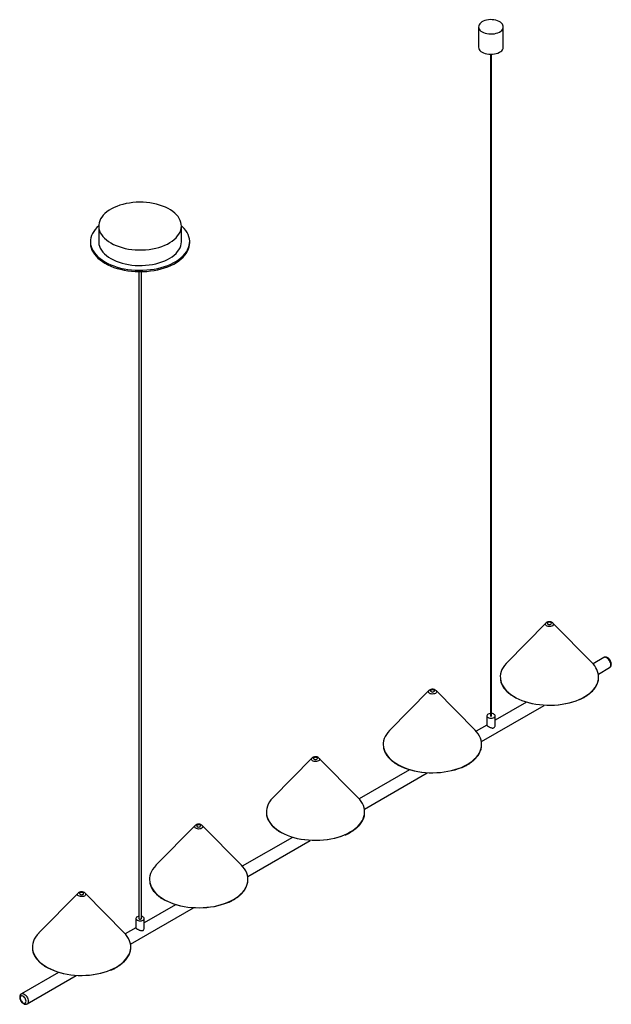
# Paper-space layout '_Isométrica' of a CAD drawing. Header units: millimetres. Extents: x -1083 to -368, y -620 to 570.
import ezdxf

# ---------------------------------------------------------------- set-up
doc = ezdxf.new("R2010")
doc.units = ezdxf.units.MM

psp = doc.layouts.new('_Isométrica')

# ---------------------------------------------------------------- linework, layer by layer
at = {"color": 7, "linetype": 'Continuous', "lineweight": 25}
for p, q in [((-528.5, 561.2), (-528.5, 536.7)), ((-498.5, 536.7), (-498.5, 561.2)), ((-514, 528.1), (-514, -271.7)), ((-513, -271.7), (-513, 528.1)), ((-987.7, 320.4), (-987.7, 301.6)), ((-887.7, 301.6), (-887.7, 320.4)), ((-997.7, 301.6), (-997.7, 300)), ((-877.7, 300), (-877.7, 301.6)), ((-939.2, 265.3), (-939.2, -516.6)), ((-936.2, -516.6), (-936.2, 265.3)), ((-447, -159.5), (-494.4, -207.5)), ((-438.6, -159.4), (-438.5, -159.5)), ((-391.1, -207.5), (-438.5, -159.5)), ((-377, -201.1), (-390, -208.6)), ((-383.6, -221.1), (-370, -213.2)), ((-588.4, -241.1), (-635.8, -289.1)), ((-580, -241), (-579.9, -241.1)), ((-532.5, -289.1), (-579.9, -241.1)), ((-525, -302.7), (-449.3, -259)), ((-470.6, -255.2), (-508.5, -277)), ((-518.5, -271.7), (-518.5, -283.1)), ((-508.5, -283.1), (-508.5, -271.7)), ((-518.5, -282.8), (-531.4, -290.3)), ((-729.9, -322.7), (-777.3, -370.8)), ((-673.9, -370.8), (-721.4, -322.7)), ((-721.4, -322.7), (-721.4, -322.7)), ((-612, -336.8), (-672.9, -371.9)), ((-666.4, -384.4), (-590.7, -340.6)), ((-871, -404.2), (-918.5, -452.3)), ((-862.6, -404.2), (-862.5, -404.2)), ((-815.1, -452.3), (-862.5, -404.2)), ((-753.5, -418.5), (-814.1, -453.4)), ((-807.6, -465.9), (-732.1, -422.3)), ((-1012.7, -486), (-1060.1, -534.1)), ((-1004.3, -485.9), (-1004.2, -486)), ((-956.8, -534.1), (-1004.2, -486)), ((-949.3, -547.7), (-873.3, -503.8)), ((-894.7, -500), (-932.7, -521.9)), ((-942.7, -516.6), (-942.7, -528)), ((-932.7, -528), (-932.7, -516.6)), ((-942.7, -527.7), (-955.7, -535.2)), ((-1036.3, -581.7), (-1081.2, -607.7)), ((-1074.2, -619.8), (-1014.9, -585.6))]:
    psp.add_line(p, q, dxfattribs=at)
at = {"color": 7, "linetype": 'Continuous', "lineweight": 25, "flags": 128}
for points in [[(-524.1, 555.1), (-522.3, 554.2), (-520.4, 553.5), (-518.3, 553), (-516, 552.7), (-513.8, 552.6), (-511.5, 552.6), (-509.2, 552.9), (-507.1, 553.4), (-505.1, 554), (-503.3, 554.9), (-501.7, 555.8), (-500.4, 556.9), (-499.5, 558.1), (-498.8, 559.4), (-498.5, 560.7), (-498.5, 562), (-498.9, 563.3), (-499.7, 564.6), (-500.7, 565.8), (-502.1, 566.8), (-503.7, 567.8), (-505.6, 568.6), (-507.6, 569.2), (-509.8, 569.6), (-512, 569.8), (-514.3, 569.9), (-516.6, 569.7), (-518.8, 569.3), (-520.9, 568.7), (-522.8, 568), (-524.5, 567.1), (-525.9, 566.1), (-527, 564.9), (-527.9, 563.7), (-528.3, 562.4), (-528.5, 561), (-528.3, 559.7), (-527.7, 558.4), (-526.8, 557.2), (-525.6, 556.1), (-524.1, 555.1)], [(-528.5, 536.7), (-528.5, 536.5), (-528.3, 535.2), (-527.7, 533.9), (-526.8, 532.7), (-525.6, 531.6), (-524.1, 530.6)], [(-524.1, 530.6), (-522.3, 529.7), (-520.4, 529), (-518.3, 528.5), (-516, 528.2), (-513.8, 528.1), (-511.5, 528.1), (-509.2, 528.4), (-507.1, 528.9), (-505.1, 529.5), (-503.3, 530.4), (-501.7, 531.3), (-500.4, 532.4), (-499.5, 533.6), (-498.8, 534.9), (-498.5, 536.2), (-498.5, 536.7)], [(-973.1, 300), (-970, 298.3), (-966.7, 296.8), (-963.2, 295.5), (-959.5, 294.4), (-955.7, 293.4), (-951.7, 292.6), (-947.6, 292.1), (-943.5, 291.7), (-939.3, 291.5), (-935.1, 291.5), (-931, 291.8), (-926.8, 292.2), (-922.8, 292.8), (-918.8, 293.6), (-915, 294.6), (-911.4, 295.8), (-907.9, 297.2), (-904.7, 298.7), (-901.6, 300.4), (-898.9, 302.2), (-896.4, 304.1), (-894.2, 306.2), (-892.3, 308.4), (-890.7, 310.6), (-889.4, 312.9), (-888.5, 315.3), (-888, 317.7), (-887.7, 320.1), (-887.9, 322.5), (-888.4, 324.9), (-889.2, 327.3), (-890.3, 329.6), (-891.8, 331.8), (-893.7, 334), (-895.8, 336.1), (-898.2, 338.1), (-900.9, 339.9), (-903.9, 341.6), (-907.1, 343.2), (-910.5, 344.6), (-914.1, 345.8), (-917.9, 346.9), (-921.8, 347.7), (-925.8, 348.4), (-929.9, 348.9), (-934.1, 349.2), (-938.3, 349.2), (-942.4, 349.1), (-946.6, 348.8), (-950.7, 348.2), (-954.7, 347.5), (-958.6, 346.6), (-962.3, 345.5), (-965.8, 344.2), (-969.2, 342.8), (-972.3, 341.2), (-975.2, 339.5), (-977.9, 337.6), (-980.2, 335.6), (-982.3, 333.5), (-984, 331.3), (-985.4, 329), (-986.5, 326.7), (-987.3, 324.3), (-987.7, 321.9), (-987.7, 319.5), (-987.4, 317.1), (-986.8, 314.7), (-985.8, 312.3), (-984.4, 310), (-982.8, 307.8), (-980.8, 305.7), (-978.5, 303.6), (-975.9, 301.7), (-973.1, 300)], [(-987.7, 320.7), (-989.9, 318.7), (-992, 316.4), (-993.8, 313.9), (-995.3, 311.4), (-996.4, 308.8), (-997.2, 306.2), (-997.6, 303.6), (-997.7, 300.9), (-997.5, 298.3), (-996.8, 295.6), (-995.9, 293.1), (-994.6, 290.5), (-992.9, 288), (-991, 285.6), (-988.7, 283.3), (-986.1, 281.1), (-983.3, 279), (-980.2, 277.1)], [(-980.2, 277.1), (-976.8, 275.3), (-973.2, 273.6), (-969.4, 272.2), (-965.4, 270.8), (-961.2, 269.7), (-956.9, 268.8), (-952.5, 268), (-948, 267.5), (-943.5, 267.1), (-938.9, 267), (-934.3, 267), (-929.7, 267.3), (-925.2, 267.7), (-920.7, 268.4), (-916.4, 269.2), (-912.1, 270.3), (-908.1, 271.5), (-904.2, 272.9), (-900.5, 274.4), (-897, 276.2), (-893.7, 278.1), (-890.7, 280.1), (-888, 282.2), (-885.6, 284.5), (-883.5, 286.8), (-881.7, 289.3), (-880.2, 291.8), (-879.1, 294.3), (-878.3, 297), (-877.8, 299.6), (-877.7, 302.3), (-878, 304.9), (-878.6, 307.5), (-879.6, 310.1), (-880.9, 312.7), (-882.5, 315.1), (-884.5, 317.5), (-886.8, 319.9), (-887.7, 320.7)], [(-997.7, 300), (-997.7, 299.3), (-997.5, 296.6), (-996.8, 294), (-995.9, 291.4), (-994.6, 288.9), (-992.9, 286.4), (-991, 284), (-988.7, 281.7), (-986.1, 279.5), (-983.3, 277.4), (-980.2, 275.5)], [(-987.7, 301.6), (-987.7, 300.7), (-987.4, 298.3), (-986.8, 295.9), (-985.8, 293.5), (-984.4, 291.2), (-982.8, 289), (-980.8, 286.9), (-978.5, 284.9), (-975.9, 283), (-973.1, 281.2)], [(-980.2, 275.5), (-976.8, 273.7), (-973.2, 272), (-969.4, 270.5), (-965.4, 269.2), (-961.2, 268.1), (-956.9, 267.1), (-952.5, 266.4), (-948, 265.8), (-943.5, 265.5), (-938.9, 265.3), (-934.3, 265.4), (-929.7, 265.6), (-925.2, 266.1), (-920.7, 266.7), (-916.4, 267.6), (-912.1, 268.6), (-908.1, 269.8), (-904.2, 271.2), (-900.5, 272.8), (-897, 274.5), (-893.7, 276.4), (-890.7, 278.4), (-888, 280.6), (-885.6, 282.8), (-883.5, 285.2), (-881.7, 287.6), (-880.2, 290.1), (-879.1, 292.7), (-878.3, 295.3), (-877.8, 298), (-877.7, 300)], [(-973.1, 281.2), (-970, 279.5), (-966.7, 278.1), (-963.2, 276.7), (-959.5, 275.6), (-955.7, 274.6), (-951.7, 273.9), (-947.6, 273.3), (-943.5, 272.9), (-939.3, 272.7), (-935.1, 272.8), (-931, 273), (-926.8, 273.4), (-922.8, 274), (-918.8, 274.9), (-915, 275.9), (-911.4, 277.1), (-907.9, 278.4), (-904.7, 279.9), (-901.6, 281.6), (-898.9, 283.4), (-896.4, 285.4), (-894.2, 287.4), (-892.3, 289.6), (-890.7, 291.8), (-889.4, 294.1), (-888.5, 296.5), (-888, 298.9), (-887.7, 301.3), (-887.7, 301.6)], [(-444.5, -158.8), (-445, -159.3), (-445.2, -159.8), (-445, -160.4), (-444.5, -160.8), (-443.7, -161.1), (-442.7, -161.2), (-441.8, -161.1), (-441, -160.8), (-440.5, -160.3), (-440.3, -159.8), (-440.5, -159.2), (-441.1, -158.8), (-441.9, -158.5), (-442.8, -158.4), (-443.7, -158.5), (-444.5, -158.8)], [(-494.4, -207.5), (-495.1, -208.2), (-497.1, -210.6), (-498.8, -213), (-500.2, -215.6), (-501.2, -218.2), (-501.9, -220.8), (-502.2, -223.5), (-502.1, -226.1), (-502, -227.3)], [(-585.9, -240.4), (-586.4, -240.9), (-586.6, -241.4), (-586.4, -242), (-585.9, -242.4), (-585.1, -242.7), (-584.2, -242.9), (-583.3, -242.7), (-582.5, -242.4), (-581.9, -242), (-581.7, -241.4), (-581.9, -240.9), (-582.5, -240.4), (-583.3, -240.1), (-584.2, -240), (-585.1, -240.1), (-585.9, -240.4)], [(-406.7, -252.1), (-407.1, -252.3), (-410.8, -253.8), (-414.8, -255.1), (-418.9, -256.3), (-423.2, -257.3), (-427.5, -258.1), (-432, -258.6), (-436.5, -259), (-441.1, -259.2), (-445.7, -259.2), (-450.2, -258.9), (-454.8, -258.5), (-459.2, -257.9), (-463.5, -257), (-467.8, -256), (-471.8, -254.8), (-475.7, -253.4), (-479.4, -251.8), (-482.9, -250.1), (-486.1, -248.3), (-488.7, -246.6)], [(-514, -268.8), (-514.3, -268.8), (-515.6, -269.1), (-516.8, -269.5), (-517.7, -270.1), (-518.2, -270.8), (-518.5, -271.6), (-518.3, -272.3), (-517.8, -273.1), (-517, -273.7)], [(-517, -273.7), (-515.9, -274.2), (-514.7, -274.5), (-513.3, -274.5), (-512, -274.4), (-510.7, -274.1), (-509.7, -273.6), (-509, -272.9), (-508.5, -272.2), (-508.5, -271.4), (-508.8, -270.6), (-509.5, -269.9), (-510.5, -269.4), (-511.6, -269), (-513, -268.8), (-513, -268.8)], [(-514, -271.7), (-513.9, -271.8), (-513.8, -271.9)], [(-513.8, -271.9), (-513.7, -271.9), (-513.5, -272), (-513.3, -271.9), (-513.1, -271.9), (-513, -271.8), (-513, -271.7)], [(-635.8, -289.1), (-636, -289.3), (-638.1, -291.6), (-639.8, -294.1), (-641.3, -296.6), (-642.4, -299.2), (-643.2, -301.8), (-643.6, -304.5), (-643.6, -307.1), (-643.5, -308.6)], [(-524.8, -307.6), (-524.7, -306.5), (-524.9, -303.8), (-525.4, -301.2), (-526.2, -298.5), (-527.4, -296), (-528.9, -293.5), (-530.8, -291), (-532.5, -289.1)], [(-727.3, -322.1), (-727.9, -322.5), (-728, -323.1), (-727.9, -323.6), (-727.3, -324.1), (-726.5, -324.4), (-725.6, -324.5), (-724.7, -324.4), (-723.9, -324.1), (-723.4, -323.6), (-723.2, -323.1), (-723.4, -322.5), (-723.9, -322.1), (-724.7, -321.8), (-725.6, -321.7), (-726.5, -321.8), (-727.3, -322.1)], [(-549, -334.1), (-549.4, -334.3), (-553.2, -335.8), (-557.2, -337.1), (-561.3, -338.2), (-565.6, -339.1), (-570, -339.9), (-574.5, -340.4), (-579, -340.7), (-583.6, -340.8), (-588.2, -340.8), (-592.7, -340.5), (-597.2, -340), (-601.7, -339.3), (-606, -338.4), (-610.2, -337.4), (-614.2, -336.1), (-618, -334.7), (-621.7, -333.1), (-624.7, -331.5)], [(-777.3, -370.8), (-777.4, -370.9), (-779.5, -373.3), (-781.3, -375.7), (-782.7, -378.2), (-783.8, -380.8), (-784.6, -383.5), (-785, -386.1), (-785, -388.8), (-784.9, -390.3)], [(-666.2, -389.2), (-666.2, -388.1), (-666.3, -385.4), (-666.8, -382.8), (-667.6, -380.2), (-668.8, -377.6), (-670.4, -375.1), (-672.2, -372.7), (-673.9, -370.8)], [(-868.5, -403.6), (-869, -404.1), (-869.2, -404.6), (-869, -405.1), (-868.5, -405.6), (-867.7, -405.9), (-866.8, -406), (-865.9, -405.9), (-865.1, -405.6), (-864.5, -405.1), (-864.4, -404.6), (-864.5, -404.1), (-865.1, -403.6), (-865.9, -403.3), (-866.8, -403.2), (-867.7, -403.3), (-868.5, -403.6)], [(-690.4, -415.8), (-690.8, -415.9), (-694.6, -417.4), (-698.6, -418.7), (-702.7, -419.8), (-707, -420.8), (-711.4, -421.5), (-715.9, -422), (-720.5, -422.4), (-725, -422.5), (-729.6, -422.4), (-734.2, -422.1), (-738.7, -421.6), (-743.1, -421), (-747.4, -420.1), (-751.6, -419), (-755.6, -417.8), (-759.5, -416.3), (-763.1, -414.7), (-766.2, -413.2)], [(-918.5, -452.3), (-918.6, -452.4), (-920.7, -454.8), (-922.5, -457.2), (-923.9, -459.8), (-925, -462.3), (-925.8, -465), (-926.2, -467.6), (-926.2, -470.3), (-926.1, -471.8)], [(-807.4, -470.7), (-807.3, -469.6), (-807.5, -466.9), (-808, -464.3), (-808.8, -461.7), (-810, -459.1), (-811.5, -456.6), (-813.4, -454.2), (-815.1, -452.3)], [(-1010.2, -485.4), (-1010.7, -485.8), (-1010.9, -486.4), (-1010.7, -486.9), (-1010.2, -487.4), (-1009.4, -487.7), (-1008.4, -487.8), (-1007.5, -487.7), (-1006.7, -487.4), (-1006.2, -486.9), (-1006, -486.4), (-1006.2, -485.8), (-1006.7, -485.4), (-1007.5, -485.1), (-1008.4, -485), (-1009.4, -485.1), (-1010.2, -485.4)], [(-831.6, -497.3), (-832, -497.5), (-835.8, -498.9), (-839.8, -500.2), (-843.9, -501.3), (-848.2, -502.3), (-852.6, -503), (-857.1, -503.5), (-861.6, -503.9), (-866.2, -504), (-870.8, -503.9), (-875.4, -503.6), (-879.9, -503.2), (-884.3, -502.5), (-888.6, -501.6), (-892.8, -500.5), (-896.8, -499.3), (-900.7, -497.8), (-904.3, -496.2), (-907.3, -494.7)], [(-939.2, -513.8), (-939.9, -514), (-941, -514.4), (-941.9, -515), (-942.5, -515.7), (-942.7, -516.5), (-942.6, -517.3), (-942.1, -518), (-941.3, -518.6)], [(-941.3, -518.6), (-940.2, -519.1), (-938.9, -519.4), (-937.6, -519.5), (-936.2, -519.3), (-935, -519), (-934, -518.5), (-933.2, -517.8), (-932.8, -517.1), (-932.8, -516.3), (-933.1, -515.5), (-933.8, -514.8), (-934.7, -514.3), (-935.9, -513.9), (-936.2, -513.8)], [(-939.2, -516.6), (-939.1, -516.9), (-938.8, -517.2)], [(-938.8, -517.2), (-938.3, -517.4), (-937.7, -517.5), (-937.2, -517.4), (-936.7, -517.2), (-936.4, -516.9), (-936.2, -516.6)], [(-1060.1, -534.1), (-1060.2, -534.2), (-1062.3, -536.5), (-1064.1, -539), (-1065.6, -541.5), (-1066.7, -544.1), (-1067.4, -546.7), (-1067.8, -549.4), (-1067.9, -552), (-1067.7, -553.6)], [(-949.1, -552.5), (-949, -551.4), (-949.1, -548.7), (-949.6, -546.1), (-950.5, -543.5), (-951.7, -540.9), (-953.2, -538.4), (-955.1, -535.9), (-956.8, -534.1)], [(-973.2, -579.1), (-973.7, -579.2), (-977.5, -580.7), (-981.4, -582), (-985.6, -583.1), (-989.9, -584), (-994.3, -584.8), (-998.8, -585.3), (-1003.3, -585.6), (-1007.9, -585.8), (-1012.5, -585.7), (-1017, -585.4), (-1021.5, -584.9), (-1025.9, -584.2), (-1030.2, -583.4), (-1034.4, -582.3), (-1038.5, -581), (-1042.3, -579.6), (-1046, -578), (-1049, -576.5)], [(-1075.6, -616.6), (-1075.8, -615.4), (-1076.1, -614.2), (-1076.7, -613), (-1077.5, -611.9), (-1078.4, -611), (-1079.4, -610.3), (-1080.3, -610), (-1081.2, -610), (-1081.9, -610.4), (-1082.4, -611.1), (-1082.7, -612), (-1082.7, -613.1), (-1082.4, -614.3), (-1081.9, -615.6), (-1081.2, -616.7), (-1080.3, -617.7), (-1079.4, -618.5), (-1078.4, -619), (-1077.5, -619.1), (-1076.7, -618.9), (-1076.1, -618.4), (-1075.8, -617.6), (-1075.6, -616.6)]]:
    psp.add_lwpolyline(points, dxfattribs=at)
at = {"color": 8, "linetype": 'Continuous', "lineweight": 25, "flags": 128}
for points in [[(-439.2, -162.8), (-440.3, -163.3), (-441.5, -163.6), (-442.8, -163.7), (-444.2, -163.6), (-445.4, -163.2), (-446.4, -162.7), (-447.1, -162.1), (-447.6, -161.4), (-447.6, -160.6), (-447.3, -159.9), (-447, -159.5)], [(-368.5, -210), (-368.6, -208.7), (-369, -207.3), (-369.6, -205.8), (-370.4, -204.5), (-371.3, -203.3), (-372.4, -202.2), (-373.5, -201.5), (-374.6, -201), (-375.6, -200.8), (-376.6, -200.9), (-377, -201.1)], [(-400, -248.3), (-396.9, -246.3), (-394.1, -244.2), (-391.6, -242), (-389.4, -239.6), (-387.5, -237.2), (-386, -234.7), (-384.8, -232.1), (-383.9, -229.5), (-383.5, -226.8), (-383.3, -225.5)], [(-502, -227.3), (-501.7, -228.8), (-501, -231.4), (-499.9, -234), (-498.4, -236.5), (-496.7, -239), (-494.6, -241.3), (-492.1, -243.6), (-489.4, -245.7), (-486.4, -247.8), (-483.2, -249.7), (-479.7, -251.4), (-476, -253), (-472, -254.4), (-467.9, -255.6), (-463.7, -256.6), (-459.3, -257.4), (-454.8, -258.1), (-450.3, -258.5), (-445.7, -258.8), (-441.1, -258.8), (-436.5, -258.6), (-431.9, -258.2), (-427.4, -257.6), (-423, -256.9), (-418.7, -255.9), (-414.6, -254.7), (-410.6, -253.4), (-406.8, -251.8), (-403.3, -250.1), (-400, -248.3)], [(-580.7, -244.5), (-581.8, -245), (-583, -245.2), (-584.4, -245.3), (-585.7, -245.2), (-586.9, -244.9), (-587.9, -244.3), (-588.6, -243.7), (-589, -243), (-589.1, -242.2), (-588.7, -241.5), (-588.4, -241.1)], [(-579.9, -241.1), (-579.5, -241.6), (-579.3, -242.4), (-579.4, -243.2), (-579.9, -243.9), (-580.7, -244.5)], [(-643.5, -308.6), (-643.3, -309.8), (-642.6, -312.4), (-641.6, -315), (-640.2, -317.6), (-638.5, -320), (-636.5, -322.4), (-634.2, -324.7), (-631.5, -326.9), (-628.6, -328.9), (-625.4, -330.9), (-622, -332.6), (-618.3, -334.2), (-614.4, -335.7), (-610.3, -336.9), (-606.1, -338), (-601.8, -338.9), (-597.3, -339.6), (-592.8, -340.1), (-588.2, -340.4), (-583.6, -340.4), (-579, -340.3), (-574.4, -340), (-569.9, -339.4), (-565.5, -338.7), (-561.2, -337.8), (-557, -336.6), (-553, -335.3), (-549.1, -333.9), (-545.5, -332.2), (-542.1, -330.4)], [(-542.1, -330.4), (-539, -328.4), (-536.2, -326.4), (-533.6, -324.1), (-531.3, -321.8), (-529.4, -319.4), (-527.8, -316.9), (-526.5, -314.4), (-525.5, -311.8), (-525, -309.1), (-524.8, -307.6)], [(-722.1, -326.1), (-723.2, -326.6), (-724.4, -326.9), (-725.8, -327), (-727.1, -326.8), (-728.3, -326.5), (-729.3, -326), (-730, -325.3), (-730.4, -324.6), (-730.5, -323.8), (-730.2, -323.1), (-729.9, -322.7)], [(-721.4, -322.7), (-720.9, -323.3), (-720.7, -324), (-720.8, -324.8), (-721.3, -325.5), (-722.1, -326.1)], [(-784.9, -390.3), (-784.7, -391.4), (-784, -394.1), (-783, -396.6), (-781.7, -399.2), (-780, -401.7), (-777.9, -404.1), (-775.6, -406.3), (-772.9, -408.5), (-770, -410.6), (-766.8, -412.5), (-763.4, -414.3), (-759.7, -415.9), (-755.8, -417.3), (-751.8, -418.6), (-747.6, -419.7), (-743.2, -420.5), (-738.8, -421.2), (-734.2, -421.7), (-729.6, -422), (-725, -422.1), (-720.4, -422), (-715.9, -421.6), (-711.3, -421.1), (-706.9, -420.3), (-702.6, -419.4), (-698.4, -418.3), (-694.4, -417), (-690.6, -415.5), (-687, -413.8), (-683.6, -412)], [(-683.6, -412), (-680.4, -410.1), (-677.6, -408), (-675, -405.8), (-672.7, -403.5), (-670.8, -401.1), (-669.2, -398.6), (-667.9, -396), (-667, -393.4), (-666.4, -390.8), (-666.2, -389.2)], [(-863.3, -407.6), (-864.4, -408.1), (-865.6, -408.4), (-867, -408.5), (-868.3, -408.3), (-869.5, -408), (-870.5, -407.5), (-871.2, -406.9), (-871.6, -406.1), (-871.7, -405.3), (-871.4, -404.6), (-871, -404.2)], [(-862.5, -404.2), (-862.1, -404.8), (-861.9, -405.5), (-862, -406.3), (-862.5, -407), (-863.3, -407.6)], [(-926.1, -471.8), (-925.9, -472.9), (-925.2, -475.6), (-924.2, -478.2), (-922.9, -480.7), (-921.2, -483.2), (-919.1, -485.6), (-916.8, -487.9), (-914.1, -490), (-911.2, -492.1), (-908, -494), (-904.6, -495.8), (-900.9, -497.4), (-897, -498.8), (-893, -500.1), (-888.7, -501.2), (-884.4, -502.1), (-879.9, -502.7), (-875.4, -503.2), (-870.8, -503.5), (-866.2, -503.6), (-861.6, -503.5), (-857, -503.1), (-852.5, -502.6), (-848.1, -501.9), (-843.8, -500.9), (-839.6, -499.8), (-835.6, -498.5), (-831.8, -497), (-828.1, -495.3), (-824.8, -493.5)], [(-824.8, -493.5), (-821.6, -491.6), (-818.8, -489.5), (-816.2, -487.3), (-813.9, -485), (-812, -482.6), (-810.4, -480.1), (-809.1, -477.5), (-808.2, -474.9), (-807.6, -472.3), (-807.4, -470.7)], [(-1005, -489.4), (-1006, -489.9), (-1007.3, -490.2), (-1008.6, -490.2), (-1009.9, -490.1), (-1011.1, -489.8), (-1012.1, -489.3), (-1012.9, -488.6), (-1013.3, -487.9), (-1013.3, -487.1), (-1013, -486.4), (-1012.7, -486)], [(-1004.2, -486), (-1003.8, -486.6), (-1003.6, -487.3), (-1003.7, -488.1), (-1004.2, -488.8), (-1005, -489.4)], [(-1067.7, -553.6), (-1067.6, -554.7), (-1066.9, -557.3), (-1065.9, -559.9), (-1064.5, -562.5), (-1062.8, -564.9), (-1060.8, -567.3), (-1058.4, -569.6), (-1055.8, -571.8), (-1052.9, -573.9), (-1049.7, -575.8), (-1046.2, -577.6), (-1042.5, -579.2), (-1038.7, -580.6), (-1034.6, -581.9), (-1030.4, -582.9), (-1026, -583.8), (-1021.6, -584.5), (-1017.1, -585), (-1012.5, -585.3), (-1007.9, -585.4), (-1003.3, -585.2), (-998.7, -584.9), (-994.2, -584.4), (-989.7, -583.6), (-985.4, -582.7), (-981.3, -581.6), (-977.2, -580.3), (-973.4, -578.8), (-969.8, -577.1), (-966.4, -575.3)], [(-966.4, -575.3), (-963.3, -573.4), (-960.4, -571.3), (-957.8, -569.1), (-955.6, -566.7), (-953.6, -564.3), (-952, -561.8), (-950.7, -559.3), (-949.8, -556.7), (-949.2, -554), (-949.1, -552.5)], [(-1081.2, -607.7), (-1080.8, -607.5), (-1079.9, -607.4), (-1078.8, -607.5), (-1077.7, -608), (-1076.6, -608.8), (-1075.6, -609.8), (-1074.7, -611.1), (-1073.9, -612.4), (-1073.3, -613.8), (-1072.9, -615.3), (-1072.8, -616.6)]]:
    psp.add_lwpolyline(points, dxfattribs=at)
at = {"color": 8, "linetype": 'Continuous', "lineweight": 25}
for centre, radius, start, end in [((-440, -160.9), 2.06, 291.3584, 44.1564), ((-371.9, -210.4), 3.44, 304.916, 6.3962), ((-1076.2, -617), 3.44, 305.102, 6.3786)]:
    psp.add_arc(centre, radius, start, end, dxfattribs=at)
at = {"color": 7, "linetype": 'Continuous', "lineweight": 25}
psp.add_arc((-407.4, -225.2), 24, 359.1509, 47.4035, dxfattribs=at)
for points, knots in [([(-446.1, -158.7), (-446.3, -158.9), (-446.6, -159.1), (-446.9, -159.4), (-447, -159.4)], [0, 0, 0, 0, 0.774566, 1, 1, 1, 1]), ([(-438.6, -159.3), (-438.9, -159.1), (-439.4, -158.7), (-440.4, -158.2), (-441.6, -157.9), (-442.9, -157.8), (-444.2, -158), (-445.3, -158.3), (-445.9, -158.6), (-446.1, -158.7)], [0, 0, 0, 0, 0.1241729, 0.2672286, 0.4212243, 0.5812, 0.7451186, 0.9165096, 1, 1, 1, 1]), ([(-367.9, -209.2), (-367.9, -209), (-368, -208.3), (-368.2, -207.1), (-368.7, -205.7), (-369.4, -204.4), (-370.3, -203.2), (-371.3, -202.1), (-372.4, -201.3), (-373.6, -200.8), (-374.7, -200.6), (-375.8, -200.6), (-376.6, -200.8), (-376.9, -201.1), (-377, -201.1)], [0, 0, 0, 0, 0.054785, 0.151863, 0.24866, 0.345219, 0.442127, 0.540123, 0.640226, 0.732055, 0.818565, 0.900203, 0.979421, 1, 1, 1, 1]), ([(-369.9, -213.2), (-369.7, -213), (-369.2, -212.7), (-368.6, -212), (-368.2, -211), (-368, -210.1), (-367.9, -209.4), (-367.9, -209.2)], [0, 0, 0, 0, 0.156644, 0.38635, 0.616695, 0.85851, 1, 1, 1, 1]), ([(-400, -248.8), (-399.5, -248.5), (-398, -247.5), (-395.6, -245.9), (-393.1, -243.9), (-390.8, -241.7), (-388.8, -239.4), (-387.1, -237.1), (-385.7, -234.7), (-384.6, -232.3), (-383.8, -229.8), (-383.4, -227.6), (-383.3, -226.3), (-383.3, -225.8)], [0, 0, 0, 0, 0.052208, 0.1514, 0.250613, 0.349811, 0.44897, 0.548059, 0.647042, 0.745882, 0.844553, 0.943052, 1, 1, 1, 1]), ([(-502, -227.8), (-501.9, -228.4), (-501.7, -229.8), (-501, -232), (-500, -234.5), (-498.6, -236.9), (-496.9, -239.2), (-495, -241.5), (-492.7, -243.6), (-490.6, -245.4), (-489.2, -246.3), (-488.7, -246.7)], [0, 0, 0, 0, 0.083816, 0.20496, 0.326254, 0.447744, 0.569435, 0.691301, 0.813302, 0.935396, 1, 1, 1, 1]), ([(-587.4, -240.3), (-587.7, -240.5), (-588, -240.7), (-588.3, -241), (-588.4, -241.1)], [0, 0, 0, 0, 0.713944, 1, 1, 1, 1]), ([(-580, -241), (-580.3, -240.8), (-580.8, -240.4), (-581.7, -239.9), (-582.9, -239.6), (-584.2, -239.4), (-585.5, -239.6), (-586.6, -239.9), (-587.2, -240.2), (-587.4, -240.3)], [0, 0, 0, 0, 0.116684, 0.260302, 0.415054, 0.576316, 0.741409, 0.913726, 1, 1, 1, 1]), ([(-406.5, -252.1), (-406.1, -252), (-404.5, -251.3), (-402.3, -250.1), (-400.6, -249.2), (-400, -248.8)], [0, 0, 0, 0, 0.186627, 0.684228, 1, 1, 1, 1]), ([(-518.4, -283.1), (-518.5, -283.1), (-518.6, -283.2), (-518.2, -283.5), (-517.4, -284.1), (-516.3, -284.7), (-515.1, -285.3), (-513.6, -285.9), (-512.1, -286.4), (-510.8, -286.4), (-509.8, -286), (-509, -285.2), (-508.5, -284.2), (-508.5, -283.4), (-508.5, -283.1)], [0, 0, 0, 0, 0.009799, 0.128426, 0.216676, 0.305138, 0.389481, 0.481572, 0.59036, 0.682172, 0.756734, 0.831334, 0.931376, 1, 1, 1, 1]), ([(-643.5, -308.9), (-643.5, -309.5), (-643.3, -310.8), (-642.7, -313), (-641.7, -315.5), (-640.4, -317.9), (-638.8, -320.3), (-636.9, -322.5), (-634.7, -324.7), (-632.3, -326.8), (-629.6, -328.8), (-627.2, -330.3), (-625.6, -331.2), (-625.1, -331.5)], [0, 0, 0, 0, 0.063594, 0.161746, 0.260004, 0.358414, 0.456989, 0.555713, 0.654556, 0.753482, 0.85246, 0.951465, 1, 1, 1, 1]), ([(-542.2, -330.9), (-541.7, -330.6), (-540.1, -329.7), (-537.7, -328.1), (-535.1, -326), (-532.8, -323.9), (-530.7, -321.7), (-528.9, -319.4), (-527.5, -317), (-526.3, -314.5), (-525.4, -312.1), (-524.9, -309.8), (-524.8, -308.4), (-524.7, -307.8)], [0, 0, 0, 0, 0.051735, 0.150033, 0.248355, 0.346665, 0.444944, 0.543163, 0.641285, 0.739274, 0.837101, 0.934756, 1, 1, 1, 1]), ([(-721.5, -322.6), (-721.7, -322.4), (-722.2, -322), (-723.2, -321.5), (-724.3, -321.2), (-725.6, -321.1), (-727, -321.2), (-728, -321.5), (-728.6, -321.8), (-728.8, -321.9)], [0, 0, 0, 0, 0.116684, 0.260302, 0.415054, 0.576316, 0.741409, 0.913726, 1, 1, 1, 1]), ([(-728.8, -321.9), (-729.1, -322.1), (-729.4, -322.3), (-729.7, -322.6), (-729.8, -322.7)], [0, 0, 0, 0, 0.713944, 1, 1, 1, 1]), ([(-548.8, -334.2), (-548.4, -334), (-546.7, -333.3), (-544.6, -332.2), (-542.8, -331.3), (-542.2, -330.9)], [0, 0, 0, 0, 0.182662, 0.682697, 1, 1, 1, 1]), ([(-784.9, -390.6), (-784.9, -391.1), (-784.7, -392.5), (-784.1, -394.7), (-783.1, -397.1), (-781.8, -399.5), (-780.2, -401.9), (-778.3, -404.2), (-776.2, -406.4), (-773.7, -408.4), (-771, -410.4), (-768.6, -412), (-767, -412.8), (-766.5, -413.1)], [0, 0, 0, 0, 0.063594, 0.161746, 0.260004, 0.358414, 0.456989, 0.555713, 0.654556, 0.753482, 0.85246, 0.951465, 1, 1, 1, 1]), ([(-683.6, -412.5), (-683.1, -412.2), (-681.5, -411.3), (-679.1, -409.7), (-676.5, -407.7), (-674.2, -405.5), (-672.1, -403.3), (-670.4, -401), (-668.9, -398.6), (-667.7, -396.2), (-666.8, -393.7), (-666.3, -391.5), (-666.2, -390.1), (-666.2, -389.5)], [0, 0, 0, 0, 0.0517352, 0.1500329, 0.2483546, 0.3466654, 0.4449444, 0.5431626, 0.6412849, 0.7392742, 0.837101, 0.9347557, 1, 1, 1, 1]), ([(-870, -403.4), (-870.3, -403.6), (-870.6, -403.8), (-870.9, -404.1), (-871, -404.2)], [0, 0, 0, 0, 0.713944, 1, 1, 1, 1]), ([(-862.7, -404.1), (-862.9, -404), (-863.4, -403.5), (-864.4, -403), (-865.5, -402.7), (-866.8, -402.6), (-868.2, -402.7), (-869.2, -403), (-869.8, -403.3), (-870, -403.4)], [0, 0, 0, 0, 0.116684, 0.260302, 0.415054, 0.576316, 0.741409, 0.913726, 1, 1, 1, 1]), ([(-690.2, -415.8), (-689.8, -415.6), (-688.2, -415), (-686, -413.9), (-684.3, -412.9), (-683.6, -412.5)], [0, 0, 0, 0, 0.182662, 0.682697, 1, 1, 1, 1]), ([(-926.1, -472.1), (-926.1, -472.6), (-925.9, -474), (-925.3, -476.2), (-924.3, -478.6), (-923, -481.1), (-921.4, -483.4), (-919.5, -485.7), (-917.3, -487.9), (-914.9, -490), (-912.2, -491.9), (-909.8, -493.5), (-908.2, -494.3), (-907.7, -494.6)], [0, 0, 0, 0, 0.0635943, 0.1617456, 0.2600038, 0.3584144, 0.4569893, 0.5557133, 0.6545556, 0.7534815, 0.8524596, 0.9514648, 1, 1, 1, 1]), ([(-824.8, -494), (-824.3, -493.7), (-822.7, -492.8), (-820.3, -491.2), (-817.7, -489.2), (-815.4, -487), (-813.3, -484.8), (-811.5, -482.5), (-810.1, -480.1), (-808.9, -477.7), (-808, -475.2), (-807.5, -473), (-807.4, -471.6), (-807.3, -471)], [0, 0, 0, 0, 0.051735, 0.150033, 0.248355, 0.346665, 0.444944, 0.543163, 0.641285, 0.739274, 0.837101, 0.934756, 1, 1, 1, 1]), ([(-1011.7, -485.2), (-1011.9, -485.4), (-1012.3, -485.6), (-1012.6, -485.9), (-1012.6, -486)], [0, 0, 0, 0, 0.713944, 1, 1, 1, 1]), ([(-1004.3, -485.9), (-1004.5, -485.7), (-1005, -485.3), (-1006, -484.8), (-1007.2, -484.5), (-1008.5, -484.4), (-1009.8, -484.5), (-1010.9, -484.8), (-1011.5, -485.1), (-1011.7, -485.2)], [0, 0, 0, 0, 0.116684, 0.260302, 0.415054, 0.576316, 0.741409, 0.913726, 1, 1, 1, 1]), ([(-831.4, -497.3), (-831, -497.1), (-829.4, -496.5), (-827.2, -495.4), (-825.5, -494.4), (-824.8, -494)], [0, 0, 0, 0, 0.182662, 0.682697, 1, 1, 1, 1]), ([(-942.7, -528), (-942.7, -528), (-942.8, -528.1), (-942.5, -528.5), (-941.7, -529), (-940.6, -529.6), (-939.3, -530.3), (-937.9, -530.9), (-936.4, -531.3), (-935.1, -531.3), (-934.1, -531), (-933.3, -530.2), (-932.8, -529.1), (-932.8, -528.3), (-932.8, -528)], [0, 0, 0, 0, 0.009799, 0.128426, 0.216676, 0.305138, 0.389481, 0.481572, 0.59036, 0.682172, 0.756734, 0.831334, 0.931376, 1, 1, 1, 1]), ([(-1067.8, -553.8), (-1067.7, -554.4), (-1067.6, -555.8), (-1066.9, -558), (-1065.9, -560.4), (-1064.6, -562.8), (-1063, -565.2), (-1061.2, -567.5), (-1059, -569.6), (-1056.6, -571.7), (-1053.9, -573.7), (-1051.5, -575.3), (-1049.9, -576.1), (-1049.4, -576.4)], [0, 0, 0, 0, 0.063594, 0.161746, 0.260004, 0.358414, 0.456989, 0.555713, 0.654556, 0.753482, 0.85246, 0.951465, 1, 1, 1, 1]), ([(-966.5, -575.8), (-965.9, -575.5), (-964.4, -574.6), (-962, -573), (-959.4, -570.9), (-957, -568.8), (-955, -566.6), (-953.2, -564.3), (-951.7, -561.9), (-950.5, -559.5), (-949.7, -557), (-949.1, -554.7), (-949, -553.3), (-949, -552.8)], [0, 0, 0, 0, 0.0517352, 0.1500329, 0.2483546, 0.3466654, 0.4449444, 0.5431626, 0.6412849, 0.7392742, 0.837101, 0.9347557, 1, 1, 1, 1]), ([(-973.1, -579.1), (-972.6, -578.9), (-971, -578.2), (-968.8, -577.1), (-967.1, -576.2), (-966.5, -575.8)], [0, 0, 0, 0, 0.182662, 0.682697, 1, 1, 1, 1]), ([(-1081.2, -607.7), (-1081.5, -607.8), (-1082, -608.2), (-1082.6, -609), (-1083.1, -610), (-1083.3, -611.1), (-1083.3, -612.4), (-1083, -613.7), (-1082.5, -615.1), (-1081.9, -616.5), (-1081, -617.7), (-1080, -618.7), (-1078.9, -619.5), (-1077.7, -620.1), (-1076.6, -620.3), (-1075.5, -620.3), (-1074.7, -620.1), (-1074.3, -619.8), (-1074.3, -619.8)], [0, 0, 0, 0, 0.049487, 0.10939, 0.169697, 0.233159, 0.300913, 0.371681, 0.442948, 0.514026, 0.585316, 0.657365, 0.730907, 0.798738, 0.86276, 0.923082, 0.981467, 1, 1, 1, 1])]:
    psp.add_open_spline(points, degree=3, knots=knots, dxfattribs=at)

doc.saveas('drawing.dxf')
